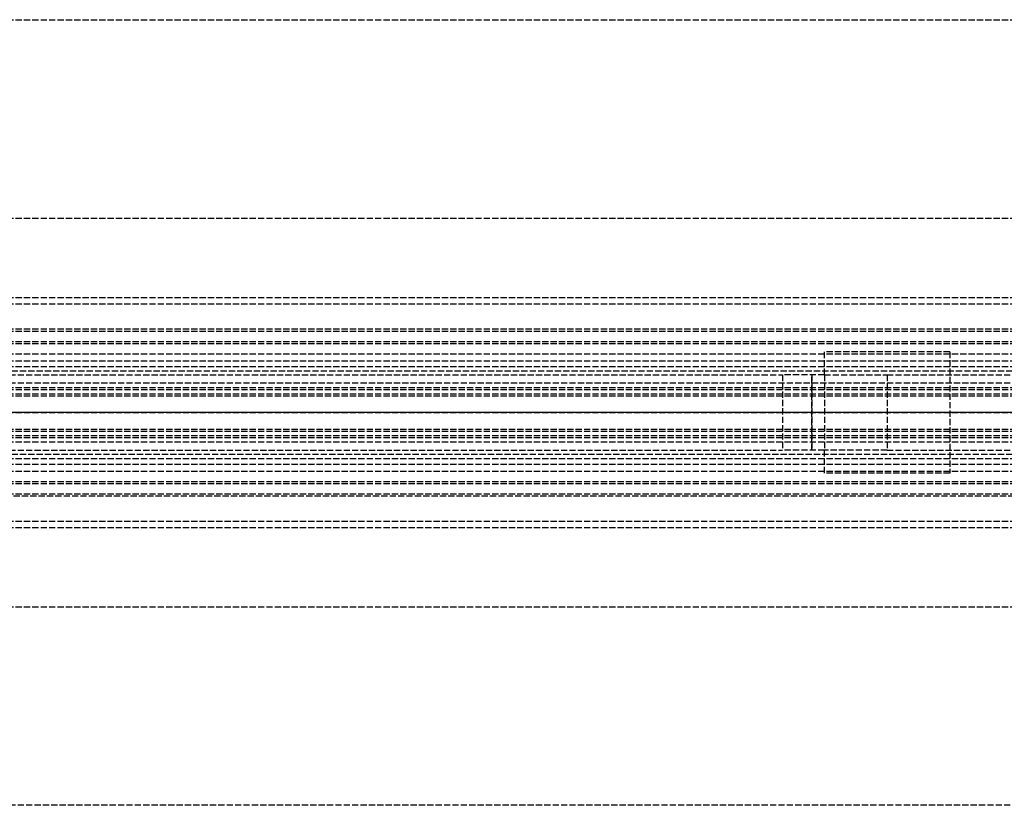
# Model space of a CAD drawing. Header units: millimetres. Extents: x 0 to 2050, y -94 to 94.
# Tile 12 of 14: x 437 to 673, y -94 to 94. Entities that reach past the tile are written whole.
import ezdxf

# ---------------------------------------------------------------- set-up
doc = ezdxf.new("R2010")
doc.units = ezdxf.units.MM
doc.header["$LTSCALE"] = 10
doc.linetypes.add('ALLCAD_Strich', pattern=[0.2, 0.15, -0.05])
doc.layers.add('BESCH_KONT_sich_schn_ansi_2d', color=40, linetype='Continuous')
doc.layers.add('BESCH_KONT_sich_schn_grun_2d', color=10, linetype='Continuous')

msp = doc.modelspace()

# ---------------------------------------------------------------- linework, layer by layer
at = {"layer": 'BESCH_KONT_sich_schn_ansi_2d', "linetype": 'ALLCAD_Strich'}
for p, q in [((0, 0, 2322), (965, 0, 2322)), ((0, 0, 2368), (2050, 0, 2368)), ((2050, 0, 2418), (0, 0, 2418)), ((0, 0, 8), (963, 0, 8)), ((0, 0, 9), (963, 0, 9)), ((965, 0, 2318), (0, 0, 2318)), ((0, 0, 25), (1005, 0, 25)), ((0, 0, 26), (1005, 0, 26)), ((0, 0, 2324), (2020, 0, 2324)), ((2020, 0, 2325.5), (0, 0, 2325.5)), ((0, 0, 2352.5), (2020, 0, 2352.5)), ((0, 0, 2326.5), (2020, 0, 2326.5)), ((0, 0, 2355), (2020, 0, 2355)), ((0, 0, 2350.5), (2020, 0, 2350.5)), ((0, 0, 2350), (2020, 0, 2350)), ((0, 0, 26), (1005, 0, 26)), ((2050, 0, 2361.5), (0, 0, 2361.5)), ((2050, 0, 2362), (0, 0, 2362)), ((0, 0, 2359), (2050, 0, 2359)), ((0, 0, 2359.5), (2050, 0, 2359.5)), ((0, 0, 2353), (2050, 0, 2353)), ((619.5, 0, 2365), (619.5, 0, 2362)), ((629.5, 0, 2365), (619.5, 0, 2365)), ((626.5, 0, 2362), (626.5, 0, 2355)), ((626.5, 0, 2359), (626.5, 0, 2362)), ((629.5, 0, 2355), (629.5, 0, 2359)), ((629.5, 0, 2359), (629.5, 0, 2365)), ((644.5, 0, 2359), (644.5, 0, 2362)), ((659.5, 0, 2359), (659.5, 0, 2355))]:
    msp.add_line(p, q, dxfattribs=at)
at = {"layer": 'BESCH_KONT_sich_schn_grun_2d', "linetype": 'ALLCAD_Strich'}
for p, q in [((0, 94), (2050, 94)), ((0, 46.5), (2050, 46.5)), ((0, 27.5), (2050, 27.5)), ((0, 27.5), (2050, 27.5)), ((0, 26), (2050, 26)), ((0, 20), (1005, 20)), ((0, 19.5), (2050, 19.5)), ((0, 17), (2050, 17)), ((0, 16.5), (2020, 16.5)), ((629.5, 9), (629.5, 14.5)), ((659.5, 14.5), (629.5, 14.5)), ((659.5, 14.5), (659.5, -14.5)), ((0, 14), (2020, 14)), ((0, 12.38), (2020, 12.38)), ((0, 11), (1005, 11)), ((105, 10), (900, 10)), ((105, 10), (900, 10)), ((144.5, 9), (619.5, 9)), ((619.5, 9), (619.5, -9)), ((629.5, 9), (619.5, 9)), ((626.5, 9), (626.5, -9)), ((626.5, -9), (626.5, 9)), ((629.5, 9), (629.5, -9)), ((629.5, 9), (644.5, 9)), ((644.5, 9), (1005, 9)), ((644.5, 9), (644.5, -9)), ((2020, 7), (0, 7)), ((0.02, 5.5), (2020, 5.5)), ((234, 6), (2020, 6)), ((0, 4.5), (2020, 4.5)), ((0, 4), (2020, 4)), ((0, -4), (2020, -4)), ((0, -4.5), (2020, -4.5)), ((0, -5.5), (2020, -5.5)), ((0, -7), (2020, -7)), ((234, -6), (2020, -6)), ((144.5, -9), (619.5, -9)), ((629.5, -9), (619.5, -9)), ((629.5, -14.5), (629.5, -9)), ((644.5, -9), (629.5, -9)), ((644.5, -9), (1005, -9)), ((0, -11), (1005, -11)), ((105, -10), (900, -10)), ((105, -10), (900, -10)), ((0, -12.38), (2020, -12.38)), ((0, -14), (2020, -14)), ((659.5, -14.5), (629.5, -14.5)), ((0, -16.5), (2020, -16.5)), ((0, -17), (2050, -17)), ((0, -19.5), (2050, -19.5)), ((1005, -20), (0, -20)), ((0, -26), (2050, -26)), ((0, -27.5), (2050, -27.5)), ((0, -27.5), (2050, -27.5)), ((0, -46.5), (2050, -46.5)), ((2050, -94), (0, -94))]:
    msp.add_line(p, q, dxfattribs=at)

doc.saveas('drawing.dxf')
